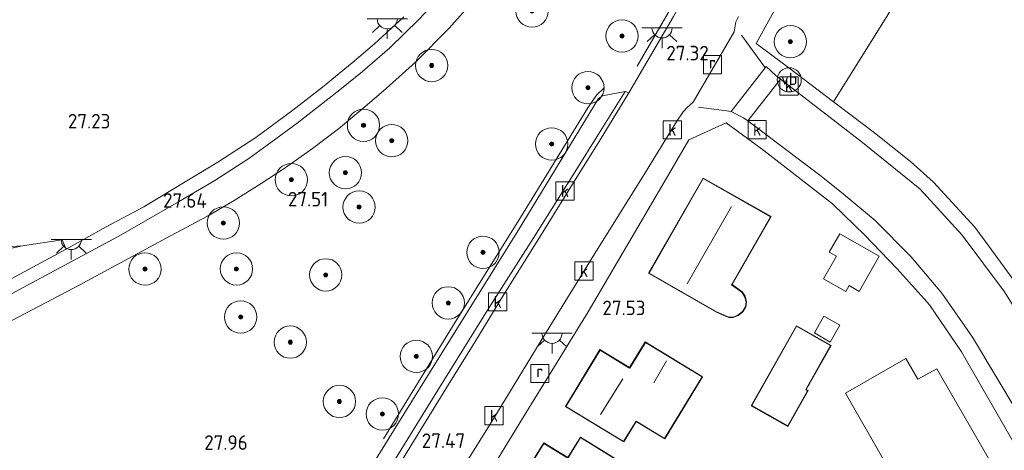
# Model space of a CAD drawing. Header units: metres. Extents: x 185049 to 189876, y 349292 to 352302.
# Tile 184 of 256: x 189579 to 189701, y 350390 to 350444. Entities that reach past the tile are written whole.
import ezdxf
from ezdxf.enums import TextEntityAlignment as Align

# ---------------------------------------------------------------- set-up
doc = ezdxf.new("R2010")
doc.units = ezdxf.units.M
for name, color, linetype, lineweight in [('B-WE-GR-BOOM-S', 90, 'Continuous', 25), ('B-WE-GR-GRAS-GV', 60, 'Continuous', 13), ('B-WE-GR-HAAG-G', 90, 'GR-HAAG1', 13), ('B-WE-GW-TALUD_KRUIN-G', 90, 'Continuous', 18), ('B-WE-GW-TALUD_TEEN-G', 90, 'Continuous', 18), ('B-WE-IE-MEUBILAIR_WEGMEUBILAIR-S', 7, 'Continuous', 25), ('B-WE-IE-MEUBILAIR_WEGMEUBILAIR_PARKEERMAATREGEL-G', 7, 'Continuous', 18), ('B-WE-KG-KADASTRAAL_DAKRAND-G', 170, 'Continuous', 18), ('B-WE-KG-KADASTRAAL_NOK-G', 10, 'Continuous', 18), ('B-WE-KL-ET_LS_OV_LICHTPUNT-S', 190, 'Continuous', 25), ('B-WE-OG-BEBOUWING_BEDRIJVEN-GV', 7, 'Continuous', 18), ('B-WE-OG-BEBOUWING_WONINGBOUW-GV', 7, 'Continuous', 18), ('B-WE-OG-TERREIN_GROEN-GV', 7, 'Continuous', 18), ('B-WE-OG-TERREIN_GROEN_TUIN-GV', 7, 'Continuous', 18), ('B-WE-RI-GWA_KOLK-S', 30, 'Continuous', 25), ('B-WE-RI-GWA_RIOOLPUT-S', 30, 'Continuous', 25), ('B-WE-VH-GOOT-GV', 170, 'Continuous', 18), ('B-WE-VH-VERHARDING_ASFALT-GV', 252, 'Continuous', 18), ('B-WE-VH-VERHARDING_BETON-GV', 252, 'Continuous', 18), ('B-WE-VH-VERHARDING_STRAATBAKSTEEN-GV', 252, 'Continuous', 18), ('B-WE-VH-VERHARDING_TEGEL-GV', 252, 'Continuous', 18), ('X-XX-AL-HOOGTELABEL-S', 7, 'Continuous', 25)]:
    doc.layers.add(name, color=color, linetype=linetype, lineweight=lineweight)
doc.styles.add('NLCS-ISO', font='NLCS-ISO.ttf')
doc.styles.add('NLCS-ISO-ANNOTATIVE-T18', font='NLCS-ISO.ttf', dxfattribs={"height": 1.8})
doc.linetypes.add('GR-HAAG1', pattern='A,6,[176,NLCS.SHX,S=0.125,R=0,X=0,Y=0],-2', length=8)

# ---------------------------------------------------------------- blocks, each defined once
blk = doc.blocks.new('SAL-HOOGTELABEL-SO')
at = {"color": 0, "linetype": 'ByBlock', "lineweight": -2, "style": 'NLCS-ISO-ANNOTATIVE-T18'}
blk.add_attdef('HOOGTE', text='', height=1.8, dxfattribs=at).set_placement((2.79, 0), align=Align.RIGHT)
blk = doc.blocks.new('SGR-BOOM_01-SO')
at = {"linetype": 'ByBlock', "lineweight": 18}
h = blk.add_hatch(color=0, dxfattribs=at)
h.dxf.hatch_style = 1
edge = h.paths.add_edge_path()
edge.add_arc((0, 0), 0.25, 0, 360)
at = {"color": 0, "linetype": 'ByBlock', "lineweight": 18}
for radius in [2, 0.25]:
    blk.add_circle((0, 0), radius, dxfattribs=at)
blk = doc.blocks.new('SRI-PUT_INSPECTIEPUT_RIOOLPUT-SO')
at = {"color": 0, "linetype": 'ByBlock', "lineweight": 18}
blk.add_lwpolyline([(-1.12, -1.12), (1.12, -1.12), (1.12, 1.12), (-1.12, 1.12)], close=True, dxfattribs=at)
at = {"color": 0, "linetype": 'ByBlock', "lineweight": 18, "style": 'NLCS-ISO'}
blk.add_text('r', height=1.5, dxfattribs=at).set_placement((0, 0.28), align=Align.MIDDLE_CENTER)
blk = doc.blocks.new('SRI-KOLK-SO')
at = {"color": 0, "linetype": 'ByBlock', "lineweight": 18}
blk.add_lwpolyline([(-1.125, -1.125), (1.125, -1.125), (1.125, 1.125), (-1.125, 1.125)], close=True, dxfattribs=at)
at = {"color": 0, "linetype": 'ByBlock', "lineweight": 18, "style": 'NLCS-ISO'}
blk.add_text('k', height=1.5, dxfattribs=at).set_placement((0, 0), align=Align.MIDDLE_CENTER)
blk = doc.blocks.new('SKL-ET_OV_LICHTPUNT-SO')
at = {"color": 0, "linetype": 'ByBlock', "lineweight": 18}
for points in [[(-1.25, 0), (-2.5, 0)], [(1.25, 0), (2.5, 0)], [(-0.92, -0.85), (-1.83, -1.7)], [(0.92, -0.85), (1.83, -1.7)], [(0, -1.25), (0, -2.5)]]:
    blk.add_lwpolyline(points, dxfattribs=at)
blk.add_lwpolyline([(0, 0), (1.25, 0, -1), (-1.25, 0)], format="xyb", close=True, dxfattribs=at)
blk = doc.blocks.new('SIE-WEG_PAAL_VERKEERSBORD-SO')
at = {"color": 0, "linetype": 'ByBlock', "lineweight": 18}
blk.add_circle((0, 0), 1.5, dxfattribs=at)
at = {"color": 0, "linetype": 'ByBlock', "lineweight": 18, "style": 'NLCS-ISO'}
blk.add_text('vb', height=1.5, dxfattribs=at).set_placement((0, 0.13), align=Align.MIDDLE_CENTER)

msp = doc.modelspace()

# ---------------------------------------------------------------- linework, layer by layer
at = {"layer": 'B-WE-GR-GRAS-GV'}
msp.add_polyline3d([(189706.2859, 350477.1565, 27.0911), (189695.9866, 350459.7184, 27.1444), (189686.6703, 350444.3587, 27.1444), (189679.9633, 350433.5729, 27.1978), (189674.4206, 350437.7813, 27.2511), (189670.3835, 350440.8134, 27.2333), (189675.7079, 350450.4821, 27.2333), (189678.9001, 350448.8141, 27.2274), (189679.8658, 350450.5171, 27.2719), (189680.8837, 350449.9113, 27.2719), (189681.5113, 350450.9658, 27.2719), (189680.4935, 350451.5717, 27.2719), (189680.6644, 350451.8163, 27.2363), (189677.4437, 350453.6717, 27.2333), (189681.9177, 350462.4324, 27.2156), (189686.7714, 350472.0114, 27.2067), (189692.1198, 350482.8232, 27.1889), (189694.058, 350483.7794, 27.1089), (189700.9428, 350480.0397, 27.1267)], close=True, dxfattribs=at)
for points in [[(189577.4029, 350406.1082, 28.0647), (189586.6047, 350410.9327, 27.878), (189591.1246, 350413.3678, 27.718), (189597.8636, 350417.0068, 27.6202), (189602.4532, 350419.4208, 27.5047), (189605.7512, 350421.385, 27.4069), (189609.083, 350423.4725, 27.2735), (189612.0351, 350425.3992, 27.1491), (189615.4506, 350427.791, 27.1135), (189618.6473, 350430.2499, 27.1669), (189621.9278, 350432.9471, 27.1935), (189624.5585, 350435.2077, 27.1491), (189628.2124, 350438.4694, 27.2244), (189632.361, 350442.6938, 27.2111), (189636.4086, 350447.2578, 27.2511)], [(189660.1568, 350444.1316, 27.1741), (189654.6277, 350434.7025, 27.1593), (189654.177, 350434.866, 27.15), (189651.355, 350434.321, 27.283), (189650.873, 350433.983, 27.283), (189640.9, 350417.66, 27.272), (189628.341, 350397.53, 27.327), (189619.343, 350382.983, 27.414)], [(189574.6781, 350415.4773, 27.7704), (189579.53, 350415.769, 27.822), (189574.1522, 350414.5801, 27.6104)]]:
    msp.add_polyline3d(points, dxfattribs=at)
at = {"layer": 'B-WE-GR-HAAG-G'}
for points in [[(189655.6455, 350437.9763, 27.2452), (189662.5854, 350449.9461, 27.2185), (189668.1162, 350459.8227, 27.1741), (189672.2932, 350467.7429, 27.1652), (189672.1843, 350468.2584, 27.1741), (189671.6801, 350468.6532, 27.183), (189668.7025, 350470.2986, 27.1652), (189663.3899, 350473.1633, 27.103), (189659.4838, 350475.0906, 27.0852), (189658.4349, 350475.2188, 27.0674), (189657.6647, 350474.9975, 27.0674), (189657.1098, 350474.6941, 27.0407)], [(189624.2367, 350391.8602, 27.5622), (189632.7612, 350405.784, 27.4956), (189641.1856, 350419.2464, 27.5222), (189649.538, 350432.8285, 27.3489), (189650.5888, 350434.3885, 27.3222), (189651.5387, 350435.2953, 27.3133)]]:
    msp.add_polyline3d(points, dxfattribs=at)
at = {"layer": 'B-WE-GW-TALUD_KRUIN-G'}
msp.add_polyline3d([(189579.53, 350415.769, 27.822), (189574.6781, 350415.4773, 27.7704)], dxfattribs=at)
at = {"layer": 'B-WE-GW-TALUD_TEEN-G'}
msp.add_polyline3d([(189579.53, 350415.769, 27.822), (189574.1522, 350414.5801, 27.6104)], dxfattribs=at)
at = {"layer": 'B-WE-IE-MEUBILAIR_WEGMEUBILAIR_PARKEERMAATREGEL-G'}
for points in [[(189671.5219, 350437.7409, 27.2333), (189668.5644, 350441.8336, 27.2067)], [(189663.2591, 350432.9306, 27.2778), (189667.338, 350432.3854, 27.2333)]]:
    msp.add_polyline3d(points, dxfattribs=at)
at = {"layer": 'B-WE-KG-KADASTRAAL_DAKRAND-G'}
for points in [[(189667, 350406.918, 29.805), (189666.398, 350407.166, 29.805), (189665.482, 350407.603, 32.778), (189657.126, 350412.388, 32.814), (189663.824, 350424.082, 32.814), (189672.168, 350419.348, 32.778), (189667.4, 350411.049, 32.87), (189667.345, 350410.946, 29.779), (189668.592, 350410.039, 29.823), (189668.954, 350409.497, 29.809), (189669.139, 350408.818, 29.805), (189669.049, 350408.21, 29.805), (189668.676, 350407.626, 29.809), (189668.131, 350407.167, 29.805), (189667.513, 350406.935, 29.805)], [(189674.286, 350393.462, 29.707), (189669.827, 350395.982, 29.874), (189675.377, 350405.805, 29.914), (189678.185, 350404.218, 29.896), (189679.583, 350403.408, 29.248), (189676.513, 350397.957, 29.183), (189676.747, 350397.824, 29.707)], [(189659.039, 350391.922, 30.642), (189655.505, 350394.074, 33.116), (189653.96, 350391.546, 33.116), (189646.823, 350395.883, 32.989), (189651.048, 350402.836, 32.996), (189654.619, 350400.669, 35.393), (189654.72, 350400.61, 31.086), (189656.656, 350403.789, 31.115), (189663.674, 350399.541, 30.638)], [(189651.762, 350383.973, 30.132), (189650.043, 350385.034, 33.091), (189647.535, 350380.971, 33.062), (189650.4069, 350379.2259, 30.5295), (189647.6606, 350374.6463, 30.5029), (189646.5553, 350375.2991, 30.4972), (189640.125, 350364.885, 30.089), (189638.443, 350365.924, 33.196), (189634.176, 350359.012, 33.203), (189627.25, 350363.288, 33.178), (189629.625, 350367.134, 33.16), (189629.219, 350367.385, 32.749), (189631.26, 350370.69, 32.752), (189634.108, 350368.912, 35.305), (189634.41, 350368.745, 29.707), (189639.75, 350377.392, 29.714), (189639.552, 350377.511, 35.11), (189636.648, 350379.269, 32.836), (189644.082, 350391.309, 32.876), (189646.858, 350389.592, 35.012), (189647.06, 350389.47, 30.045), (189648.631, 350392.015, 30.052), (189654.493, 350388.396, 30.056)]]:
    msp.add_polyline3d(points, close=True, dxfattribs=at)
at = {"layer": 'B-WE-KG-KADASTRAAL_NOK-G'}
for points in [[(189661.816, 350411.047, 35.438), (189667.318, 350420.632, 35.408)], [(189659.26, 350401.537, 33.393), (189657.703, 350398.79, 33.445)], [(189651.11, 350394.874, 35.63), (189653.87, 350399.308, 35.634)]]:
    msp.add_polyline3d(points, dxfattribs=at)
at = {"layer": 'B-WE-OG-BEBOUWING_BEDRIJVEN-GV'}
msp.add_polyline3d([(189676.815, 350397.843, 27.618), (189674.305, 350393.394, 27.618), (189669.759, 350395.963, 27.618), (189675.358, 350405.873, 27.618), (189678.21, 350404.262, 27.618), (189679.65, 350403.427, 27.618), (189676.581, 350397.976, 27.618)], close=True, dxfattribs=at)
at = {"layer": 'B-WE-OG-BEBOUWING_WONINGBOUW-GV'}
for points in [[(189667.523, 350406.886, 27.589), (189666.991, 350406.868, 27.589), (189666.378, 350407.12, 27.589), (189665.458, 350407.558, 27.589), (189657.058, 350412.369, 27.589), (189663.805, 350424.15, 27.589), (189672.236, 350419.367, 27.589), (189667.411, 350410.96, 27.589), (189668.628, 350410.074, 27.589), (189669, 350409.518, 27.589), (189669.19, 350408.821, 27.589), (189669.096, 350408.192, 27.589), (189668.714, 350407.593, 27.589), (189668.156, 350407.123, 27.589)], [(189656.639, 350403.858, 27.611), (189663.743, 350399.557, 27.611), (189659.056, 350391.853, 27.611), (189655.522, 350394.006, 27.611), (189653.977, 350391.478, 27.611), (189646.755, 350395.867, 27.611), (189651.031, 350402.905, 27.611), (189654.703, 350400.678, 27.611)], [(189648.615, 350392.084, 27.6), (189654.561, 350388.412, 27.6), (189651.778, 350383.904, 27.6), (189650.06, 350384.965, 27.6), (189647.604, 350380.987, 27.6), (189650.4756, 350379.2433, 27.55), (189647.6779, 350374.578, 27.55), (189646.5725, 350375.2309, 27.55), (189640.142, 350364.816, 27.6), (189638.46, 350365.855, 27.6), (189634.192, 350358.943, 27.6), (189627.181, 350363.272, 27.6), (189629.556, 350367.118, 27.6), (189629.15, 350367.369, 27.6), (189631.244, 350370.759, 27.6), (189634.394, 350368.814, 27.6), (189639.681, 350377.376, 27.6), (189636.579, 350379.252, 27.6), (189644.066, 350391.377, 27.6), (189647.043, 350389.539, 27.6)]]:
    msp.add_polyline3d(points, close=True, dxfattribs=at)
at = {"layer": 'B-WE-OG-TERREIN_GROEN-GV'}
msp.add_polyline3d([(189626.758, 350444.1011, 27.0667), (189623.1232, 350440.7522, 27.2178), (189620.3547, 350438.3855, 27.3958), (189616.664, 350435.399, 27.3691), (189613.0003, 350432.5441, 27.3424), (189608.4158, 350429.1778, 27.3024), (189603.7197, 350426.1259, 27.3424), (189599.6873, 350423.6872, 27.3824), (189594.5602, 350420.5777, 27.5024), (189589.8656, 350418.1132, 27.6358), (189584.9317, 350415.3516, 27.7958), (189584.452, 350416.5039, 27.9291), (189579.53, 350415.769, 27.822), (189574.6781, 350415.4773, 27.7704)], dxfattribs=at)
at = {"layer": 'B-WE-OG-TERREIN_GROEN_TUIN-GV'}
for points in [[(189633.493, 350381.355, 27.589), (189641.562, 350394.605, 27.436), (189649.581, 350407.593, 27.462), (189655.727, 350418.07, 27.422), (189660.556, 350426.325, 27.38), (189662.059, 350428.894, 27.367), (189666.655, 350430.992, 27.294), (189671.316, 350427.557, 27.294), (189679.823, 350420.956, 27.254), (189681.258, 350419.573, 27.245), (189683.801, 350417.123, 27.229), (189687.85, 350412.927, 27.211), (189691.18, 350409.2, 27.198), (189691.837, 350408.464, 27.196), (189695.805, 350402.616, 27.178), (189702.301, 350391.353, 27.181), (189707.555, 350382.383, 27.145)], [(189699.253, 350389.297, 27.203), (189692.77, 350400.541, 27.203), (189690.404, 350399.233, 27.203), (189688.916, 350401.813, 27.203), (189683.965, 350398.959, 27.203), (189681.437, 350397.501, 27.203), (189686.2, 350389.24, 27.203)], [(189654.561, 350388.412, 27.6), (189648.615, 350392.084, 27.6), (189647.043, 350389.539, 27.6), (189644.066, 350391.377, 27.6), (189636.579, 350379.252, 27.6)]]:
    msp.add_polyline3d(points, dxfattribs=at)
for points in [[(189666.378, 350407.12, 27.589), (189666.991, 350406.868, 27.589), (189667.523, 350406.886, 27.589), (189668.156, 350407.123, 27.589), (189668.714, 350407.593, 27.589), (189669.096, 350408.192, 27.589), (189669.19, 350408.821, 27.589), (189669, 350409.518, 27.589), (189668.628, 350410.074, 27.589), (189667.411, 350410.96, 27.589), (189672.236, 350419.367, 27.589), (189663.805, 350424.15, 27.589), (189657.058, 350412.369, 27.589), (189665.458, 350407.558, 27.589)], [(189678.721, 350411.677, 27.618), (189681.485, 350410.114, 27.618), (189681.893, 350410.833, 27.618), (189683.154, 350410.117, 27.618), (189685.633, 350414.491, 27.618), (189680.722, 350417.257, 27.618), (189679.436, 350414.984, 27.618), (189680.31, 350414.487, 27.618)], [(189678.761, 350407.052, 27.538), (189677.585, 350404.981, 27.538), (189679.563, 350403.84, 27.538), (189680.73, 350405.935, 27.538)], [(189678.21, 350404.262, 27.618), (189675.358, 350405.873, 27.618), (189669.759, 350395.963, 27.618), (189674.305, 350393.394, 27.618), (189676.815, 350397.843, 27.618), (189676.581, 350397.976, 27.618), (189679.65, 350403.427, 27.618)], [(189663.743, 350399.557, 27.611), (189656.639, 350403.858, 27.611), (189654.703, 350400.678, 27.611), (189651.031, 350402.905, 27.611), (189646.755, 350395.867, 27.611), (189653.977, 350391.478, 27.611), (189655.522, 350394.006, 27.611), (189659.056, 350391.853, 27.611)]]:
    msp.add_polyline3d(points, close=True, dxfattribs=at)
at = {"layer": 'B-WE-VH-GOOT-GV'}
msp.add_polyline3d([(189622.9715, 350384.9661, 27.3), (189630.9705, 350397.8885, 27.2289), (189637.3359, 350408.1226, 27.1311), (189642.7839, 350416.6591, 27.1133), (189648.1122, 350425.2174, 27.0956), (189650.6663, 350429.2299, 27.0067), (189654.177, 350434.866, 27.15), (189654.6277, 350434.7025, 27.1593), (189651.0769, 350428.8924, 27.0126), (189647.6379, 350423.3864, 27.0837), (189643.5651, 350416.7858, 27.0896), (189639.1475, 350409.7152, 27.1015), (189635.5312, 350403.8489, 27.1311), (189632.296, 350398.5839, 27.1607), (189628.8416, 350393.0176, 27.1785), (189624.0009, 350385.0676, 27.3326)], dxfattribs=at)
at = {"layer": 'B-WE-VH-VERHARDING_ASFALT-GV'}
for points in [[(189570.7097, 350405.7536, 28.3024), (189580.1588, 350410.89, 28.0269), (189591.4334, 350416.9635, 27.8135), (189598.8408, 350421.1806, 27.6713), (189603.3342, 350423.8432, 27.4669), (189607.5476, 350426.5533, 27.458), (189610.2856, 350428.5242, 27.4135), (189613.519, 350430.9167, 27.3335), (189618.8069, 350435.0762, 27.2002), (189621.6412, 350437.3431, 27.1735), (189625.0101, 350440.2725, 27.1245), (189628.6053, 350443.7588, 27.1378), (189631.8077, 350447.2151, 27.1512), (189634.6939, 350450.5361, 27.2312), (189637.651, 350454.461, 27.2712), (189640.4422, 350458.3236, 27.2578), (189642.7434, 350461.8437, 27.2445), (189645.9281, 350466.8034, 27.2178), (189650.8611, 350475.5679, 27.2712), (189658.6846, 350490.0395, 27.3512), (189673.6834, 350516.8324, 27.1778)], [(189624.0009, 350385.0676, 27.3326), (189628.8416, 350393.0176, 27.1785), (189632.296, 350398.5839, 27.1607), (189635.5312, 350403.8489, 27.1311), (189639.1475, 350409.7152, 27.1015), (189643.5651, 350416.7858, 27.0896), (189647.6379, 350423.3864, 27.0837), (189651.0769, 350428.8924, 27.0126), (189654.6277, 350434.7025, 27.1593), (189660.1568, 350444.1316, 27.1741), (189664.2344, 350451.4048, 27.1563), (189668.936, 350459.9518, 27.0674), (189673.3787, 350468.483, 27.0674), (189675.3451, 350472.4165, 27.023), (189680.7747, 350483.6597, 27.0496), (189686.3347, 350495.1467, 27.0407), (189691.5503, 350505.678, 27.0052), (189697.3343, 350517.2742, 26.9785)], [(189636.4086, 350447.2578, 27.2511), (189632.361, 350442.6938, 27.2111), (189628.2124, 350438.4694, 27.2244), (189624.5585, 350435.2077, 27.1491), (189621.9278, 350432.9471, 27.1935), (189618.6473, 350430.2499, 27.1669), (189615.4506, 350427.791, 27.1135), (189612.0351, 350425.3992, 27.1491), (189609.083, 350423.4725, 27.2735), (189605.7512, 350421.385, 27.4069), (189602.4532, 350419.4208, 27.5047), (189597.8636, 350417.0068, 27.6202), (189591.1246, 350413.3678, 27.718), (189586.6047, 350410.9327, 27.878), (189577.4029, 350406.1082, 28.0647)], [(189668.1775, 350444.1416, 27.1563), (189667.8539, 350443.4746, 27.1385), (189667.6769, 350442.2561, 27.183), (189662.5917, 350433.5316, 27.2452), (189661.8395, 350432.8801, 27.2452), (189661.3263, 350432.3275, 27.1919), (189660.5399, 350431.1887, 27.2007), (189656.6321, 350424.8069, 27.2407), (189650.413, 350414.812, 27.2052), (189643.6373, 350403.8211, 27.223), (189637.7627, 350394.2334, 27.2852), (189631.2884, 350383.8154, 27.3385)]]:
    msp.add_polyline3d(points, dxfattribs=at)
msp.add_polyline3d([(189713.549, 350389.641, 27.12), (189709.264, 350384.453, 27.094), (189702.837, 350395.023, 27.112), (189697.174, 350404.468, 27.123), (189693.389, 350409.914, 27.134), (189689.533, 350414.443, 27.163), (189685.126, 350418.881, 27.152), (189680.91, 350422.403, 27.167), (189678.2561, 350424.5003, 27.182), (189669.3694, 350431.2129, 27.0896), (189673.4082, 350436.3978, 27.2742), (189676.304, 350434.164, 27.261), (189683.551, 350428.548, 27.218), (189690.665, 350422.819, 27.232), (189695.893, 350417.059, 27.236), (189701.124, 350410.059, 27.181), (189709.028, 350397.415, 27.109)], close=True, dxfattribs=at)
at = {"layer": 'B-WE-VH-VERHARDING_BETON-GV'}
msp.add_polyline3d([(189574.1522, 350414.5801, 27.6104), (189579.53, 350415.769, 27.822), (189584.452, 350416.5039, 27.9291), (189584.9317, 350415.3516, 27.7958), (189578.1976, 350411.7033, 27.7958)], dxfattribs=at)
at = {"layer": 'B-WE-VH-VERHARDING_STRAATBAKSTEEN-GV'}
for points in [[(189673.4082, 350436.3978, 27.2742), (189669.3694, 350431.2129, 27.0896), (189668.8132, 350431.6175, 27.1314), (189667.3007, 350432.3911, 27.2163), (189671.606, 350437.9574, 27.2163), (189672.7992, 350436.8448, 27.1733)], [(189618.0447, 350377.0328, 27.3948), (189614.0146, 350370.6253, 27.4778), (189613.7048, 350371.4976, 27.543), (189613.265, 350372.737, 27.644), (189613.525, 350373.619, 27.567), (189619.343, 350382.983, 27.414), (189628.341, 350397.53, 27.327), (189640.9, 350417.66, 27.272), (189650.873, 350433.983, 27.283), (189651.355, 350434.321, 27.283), (189654.177, 350434.866, 27.15), (189650.6663, 350429.2299, 27.0067), (189648.1122, 350425.2174, 27.0956), (189642.7839, 350416.6591, 27.1133), (189637.3359, 350408.1226, 27.1311), (189630.9705, 350397.8885, 27.2289), (189622.9715, 350384.9661, 27.3)]]:
    msp.add_polyline3d(points, close=True, dxfattribs=at)
at = {"layer": 'B-WE-VH-VERHARDING_TEGEL-GV'}
for points in [[(189673.6834, 350516.8324, 27.1778), (189658.6846, 350490.0395, 27.3512), (189650.8611, 350475.5679, 27.2712), (189645.9281, 350466.8034, 27.2178), (189642.7434, 350461.8437, 27.2445), (189640.4422, 350458.3236, 27.2578), (189637.651, 350454.461, 27.2712), (189634.6939, 350450.5361, 27.2312), (189631.8077, 350447.2151, 27.1512), (189628.6053, 350443.7588, 27.1378), (189625.0101, 350440.2725, 27.1245), (189621.6412, 350437.3431, 27.1735), (189618.8069, 350435.0762, 27.2002), (189613.519, 350430.9167, 27.3335), (189610.2856, 350428.5242, 27.4135), (189607.5476, 350426.5533, 27.458), (189603.3342, 350423.8432, 27.4669), (189598.8408, 350421.1806, 27.6713), (189591.4334, 350416.9635, 27.8135), (189580.1588, 350410.89, 28.0269), (189570.7097, 350405.7536, 28.3024)], [(189706.2859, 350477.1565, 27.0911), (189700.9428, 350480.0397, 27.1267), (189694.058, 350483.7794, 27.1089), (189692.1198, 350482.8232, 27.1889), (189686.7714, 350472.0114, 27.2067), (189681.9177, 350462.4324, 27.2156), (189677.4437, 350453.6717, 27.2333), (189675.7079, 350450.4821, 27.2333), (189670.3835, 350440.8134, 27.2333), (189674.4206, 350437.7813, 27.2511), (189679.9633, 350433.5729, 27.1978), (189682.1254, 350431.9331, 27.1844), (189685.0181, 350429.735, 27.1667), (189689.479, 350426.176, 27.264), (189692.359, 350423.648, 27.254), (189697.446, 350418.069, 27.24), (189699.175, 350415.7, 27.216), (189702.52, 350411.119, 27.17)], [(189578.1976, 350411.7033, 27.7958), (189584.9317, 350415.3516, 27.7958), (189589.8656, 350418.1132, 27.6358), (189594.5602, 350420.5777, 27.5024), (189599.6873, 350423.6872, 27.3824), (189603.7197, 350426.1259, 27.3424), (189608.4158, 350429.1778, 27.3024), (189613.0003, 350432.5441, 27.3424), (189616.664, 350435.399, 27.3691), (189620.3547, 350438.3855, 27.3958), (189623.1232, 350440.7522, 27.2178), (189626.758, 350444.1011, 27.0667)], [(189631.2884, 350383.8154, 27.3385), (189637.7627, 350394.2334, 27.2852), (189643.6373, 350403.8211, 27.223), (189650.413, 350414.812, 27.2052), (189656.6321, 350424.8069, 27.2407), (189660.5399, 350431.1887, 27.2007), (189661.3263, 350432.3275, 27.1919), (189661.8395, 350432.8801, 27.2452), (189662.5917, 350433.5316, 27.2452), (189667.6769, 350442.2561, 27.183), (189667.8539, 350443.4746, 27.1385), (189668.1775, 350444.1416, 27.1563)], [(189701.124, 350410.059, 27.181), (189695.893, 350417.059, 27.236), (189690.665, 350422.819, 27.232), (189683.551, 350428.548, 27.218), (189676.304, 350434.164, 27.261), (189673.4082, 350436.3978, 27.2742), (189672.7992, 350436.8448, 27.1733), (189671.606, 350437.9574, 27.2163), (189667.3007, 350432.3911, 27.2163), (189668.8132, 350431.6175, 27.1314), (189669.3694, 350431.2129, 27.0896), (189678.2561, 350424.5003, 27.182), (189680.91, 350422.403, 27.167), (189685.126, 350418.881, 27.152), (189689.533, 350414.443, 27.163), (189693.389, 350409.914, 27.134), (189697.174, 350404.468, 27.123), (189702.837, 350395.023, 27.112)], [(189707.555, 350382.383, 27.145), (189702.301, 350391.353, 27.181), (189695.805, 350402.616, 27.178), (189691.837, 350408.464, 27.196), (189691.18, 350409.2, 27.198), (189687.85, 350412.927, 27.211), (189683.801, 350417.123, 27.229), (189681.258, 350419.573, 27.245), (189679.823, 350420.956, 27.254), (189671.316, 350427.557, 27.294), (189666.655, 350430.992, 27.294), (189662.059, 350428.894, 27.367), (189660.556, 350426.325, 27.38), (189655.727, 350418.07, 27.422), (189649.581, 350407.593, 27.462), (189641.562, 350394.605, 27.436), (189633.493, 350381.355, 27.589)]]:
    msp.add_polyline3d(points, dxfattribs=at)

# ---------------------------------------------------------------- block references
at = {"layer": 'B-WE-GR-BOOM-S'}
for p in [(189642.6294, 350444.8068, 27.2141), (189653.775, 350441.7236, 27.1341), (189674.6238, 350441.0224, 27.1978), (189630.1988, 350438.0723, 27.0941), (189649.5472, 350435.3229, 27.1341), (189621.7515, 350430.6765, 27.0941), (189625.2509, 350428.7672, 27.0798), (189645.0562, 350428.3593, 27.2007), (189619.5142, 350424.8033, 26.9398), (189612.8187, 350423.9367, 27.1207), (189621.2065, 350420.5545, 27.2598), (189604.393, 350418.5781, 27.4798), (189636.5517, 350414.9506, 27.1698), (189594.6931, 350412.8793, 27.3798), (189606.0197, 350412.8959, 27.4598), (189617.0769, 350412.1612, 27.3998), (189632.2491, 350408.6951, 27.2298), (189606.5444, 350406.9453, 27.4998), (189612.6832, 350403.8345, 27.4798), (189628.2913, 350402.0686, 27.2698), (189618.7767, 350396.489, 27.3498), (189624.0924, 350394.9413, 27.3098)]:
    msp.add_blockref('SGR-BOOM_01-SO', p, dxfattribs=at)
at = {"layer": 'B-WE-IE-MEUBILAIR_WEGMEUBILAIR-S'}
msp.add_blockref('SIE-WEG_PAAL_VERKEERSBORD-SO', (189674.473, 350436.297, 27.301), dxfattribs=at)
at = {"layer": 'B-WE-KL-ET_LS_OV_LICHTPUNT-S'}
for p in [(189624.699, 350443.861, 27.214), (189658.729, 350442.737, 27.221), (189585.5661, 350416.5439, 27.8104), (189645.1, 350404.934, 27.374)]:
    msp.add_blockref('SKL-ET_OV_LICHTPUNT-SO', p, dxfattribs=at)
at = {"layer": 'B-WE-RI-GWA_KOLK-S'}
for p in [(189674.443, 350435.547, 27.216), (189659.999, 350430.116, 27.239), (189670.506, 350430.138, 27.207), (189646.7103, 350422.5508, 27.0874), (189649.062, 350412.647, 27.244), (189638.372, 350408.822, 27.236), (189637.913, 350394.741, 27.274)]:
    msp.add_blockref('SRI-KOLK-SO', p, dxfattribs=at)
at = {"layer": 'B-WE-RI-GWA_RIOOLPUT-S'}
for p in [(189664.9596, 350438.1722, 27.1563), (189643.584, 350399.948, 27.425)]:
    msp.add_blockref('SRI-PUT_INSPECTIEPUT_RIOOLPUT-SO', p, dxfattribs=at)
at = {"layer": 'X-XX-AL-HOOGTELABEL-S'}
for p, values in [((189661.723, 350438.709, 27.316), {'HOOGTE': '27.32'}), ((189587.618, 350430.282, 27.225), {'HOOGTE': '27.23'}), ((189599.553, 350420.469, 27.64), {'HOOGTE': '27.64'}), ((189614.588, 350420.634, 27.513), {'HOOGTE': '27.51'}), ((189653.885, 350407.174, 27.534), {'HOOGTE': '27.53'}), ((189604.627, 350390.503, 27.964), {'HOOGTE': '27.96'}), ((189631.55, 350390.739, 27.465), {'HOOGTE': '27.47'})]:
    msp.add_blockref('SAL-HOOGTELABEL-SO', p, dxfattribs=at).add_auto_attribs(values)

doc.saveas('drawing.dxf')
